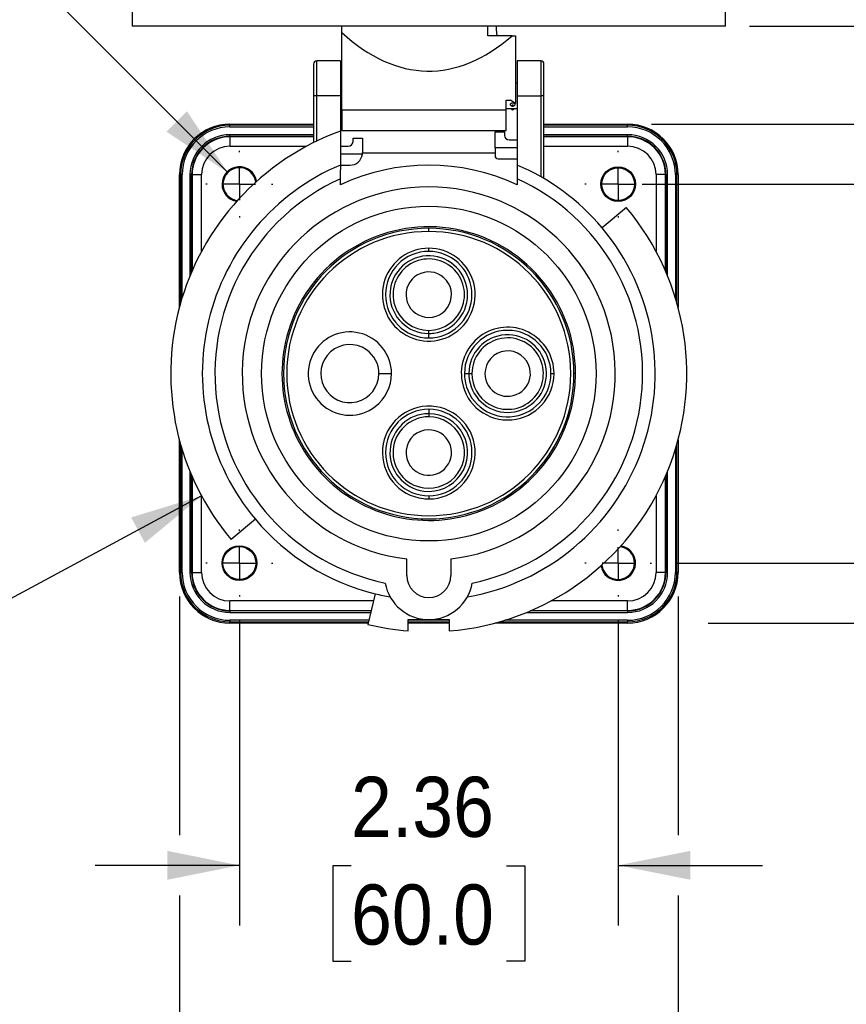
# Model space of a CAD drawing. Header units: inches. Extents: x 0 to 33, y 0 to 25.5.
# Tile 3 of 18: x 4.5 to 9.6, y 9.3 to 15.5. Entities that reach past the tile are written whole.
import ezdxf

# ---------------------------------------------------------------- set-up
doc = ezdxf.new("R2010")
doc.units = ezdxf.units.IN
doc.header["$LTSCALE"] = 3
doc.header["$MEASUREMENT"] = 0
doc.linetypes.add('SLD-Center', pattern=[0.75, 0.6, -0.05, 0.05, -0.05])
doc.linetypes.add('SLD-Solid', pattern=[0])
doc.layers.add('CENTER', color=40, linetype='SLD-Center')
doc.layers.add('DIMENSIONS', color=140, linetype='SLD-Solid', lineweight=25)
doc.styles.add('SLDTEXTSTYLE0', font='GOTHIC.TTF', dxfattribs={"width": 0.913})
doc.dimstyles.new('SLDDIMSTYLE0', dxfattribs={"dimtxt": 0.375, "dimasz": 0.45, "dimexe": 0, "dimexo": 0.0625, "dimgap": 0.09375, "dimtad": 0, "dimtih": 1, "dimtoh": 1, "dimrnd": 1e-09, "dimzin": 12, "dimdsep": 46, "dimtxsty": 'SLDTEXTSTYLE0', "dimsah": 1, "dimcen": 0.09, "dimadec": 0, "dimazin": 3, "dimtfac": 1, "dimtmove": 0, "dimatfit": 0, "dimfxl": 0, "dimfrac": 2, "dimtolj": 1, "dimtzin": 12, "dimarcsym": 0})
doc.dimstyles.new('SLDDIMSTYLE1', dxfattribs={"dimtxt": 0.375, "dimasz": 0.45, "dimexe": 0, "dimexo": 0.0625, "dimgap": 0.09375, "dimtad": 0, "dimtih": 1, "dimtoh": 1, "dimrnd": 1e-09, "dimzin": 0, "dimdsep": 46, "dimtxsty": 'SLDTEXTSTYLE0', "dimsah": 1, "dimcen": 0, "dimadec": 0, "dimazin": 0, "dimtfac": 1, "dimtofl": 0, "dimtmove": 0, "dimatfit": 3, "dimfxl": 0, "dimfrac": 2, "dimtolj": 1, "dimtzin": 12, "dimarcsym": 0})
doc.dimstyles.new('SLDDIMSTYLE3', dxfattribs={"dimtxt": 0.375, "dimasz": 0.45, "dimexe": 0, "dimexo": 0.0625, "dimgap": 0.09375, "dimtad": 0, "dimtih": 1, "dimtoh": 1, "dimrnd": 1e-09, "dimzin": 12, "dimdsep": 46, "dimtxsty": 'SLDTEXTSTYLE0', "dimsah": 1, "dimcen": 0, "dimadec": 0, "dimazin": 3, "dimtfac": 1, "dimtofl": 0, "dimtmove": 0, "dimatfit": 3, "dimfxl": 0, "dimfrac": 2, "dimtolj": 1, "dimtzin": 12, "dimarcsym": 0})
doc.dimstyles.new('SLDDIMSTYLE4', dxfattribs={"dimtxt": 0.375, "dimasz": 0.45, "dimexe": 0, "dimexo": 0.0625, "dimgap": 0.09375, "dimtad": 0, "dimtih": 1, "dimtoh": 1, "dimrnd": 1e-09, "dimzin": 12, "dimdsep": 46, "dimtxsty": 'SLDTEXTSTYLE0', "dimsah": 1, "dimcen": 0.09, "dimadec": 0, "dimazin": 3, "dimtfac": 1, "dimtofl": 0, "dimtmove": 0, "dimatfit": 3, "dimfxl": 0, "dimfrac": 2, "dimtolj": 1, "dimtzin": 12, "dimarcsym": 0})

# ---------------------------------------------------------------- blocks, each defined once
blk = doc.blocks.new('_D')
at = {"layer": 'DIMENSIONS'}
for p, q in [((12.0487, 14.4303), (12.0487, 15.3303)), ((8.3627, 14.4303), (12.4237, 14.4303)), ((11.5638, 13.2464), (11.4496, 13.2464)), ((11.4496, 13.2464), (11.4496, 12.651)), ((12.5336, 13.2464), (12.6479, 13.2464)), ((12.6479, 13.2464), (12.6479, 12.651)), ((11.4496, 12.651), (11.5638, 12.651)), ((12.6479, 12.651), (12.5336, 12.651)), ((8.5709, 12.0681), (12.4237, 12.0681)), ((12.0487, 12.0681), (12.0487, 11.1681))]:
    blk.add_line(p, q, dxfattribs=at)
for points in [[(12.0487, 14.4303), (12.1387, 14.8803), (11.9587, 14.8803)], [(12.0487, 12.0681), (11.9587, 11.6181), (12.1387, 11.6181)]]:
    blk.add_solid(points, dxfattribs=at)
at = {"layer": 'DIMENSIONS', "char_height": 0.375, "attachment_point": 1, "style": 'SLDTEXTSTYLE0'}
for s, insert in [('2.36', (11.5638, 13.8015)), ('60.0', (11.5638, 13.13))]:
    blk.add_mtext(s, dxfattribs=dict(at, insert=insert))
blk = doc.blocks.new('_D_1')
at = {"layer": 'DIMENSIONS'}
for p, q in [((5.8504, 11.7099), (5.8504, 9.8085)), ((8.2127, 11.7099), (8.2127, 9.8085)), ((5.8504, 10.1835), (4.9504, 10.1835)), ((6.5467, 10.1807), (6.4324, 10.1807)), ((6.4324, 10.1807), (6.4324, 9.5853)), ((7.5164, 10.1807), (7.6307, 10.1807)), ((7.6307, 10.1807), (7.6307, 9.5853)), ((8.2127, 10.1835), (9.1127, 10.1835)), ((6.4324, 9.5853), (6.5467, 9.5853)), ((7.6307, 9.5853), (7.5164, 9.5853))]:
    blk.add_line(p, q, dxfattribs=at)
for points in [[(5.8504, 10.1835), (5.4004, 10.2735), (5.4004, 10.0935)], [(8.2127, 10.1835), (8.6627, 10.0935), (8.6627, 10.2735)]]:
    blk.add_solid(points, dxfattribs=at)
at = {"layer": 'DIMENSIONS', "char_height": 0.375, "attachment_point": 1, "style": 'SLDTEXTSTYLE0'}
for s, insert in [('2.36', (6.5467, 10.7358)), ('60.0', (6.5467, 10.0643))]:
    blk.add_mtext(s, dxfattribs=dict(at, insert=insert))
blk = doc.blocks.new('_D_2')
at = {"layer": 'DIMENSIONS'}
for p, q in [((5.4764, 11.8591), (5.4764, 10.371)), ((8.5867, 11.8591), (8.5867, 10.371)), ((5.4764, 9.996), (5.4764, 7.7114)), ((8.5867, 9.996), (8.5867, 7.7114)), ((5.4764, 8.0864), (4.5764, 8.0864)), ((6.5467, 8.0835), (6.4324, 8.0835)), ((6.4324, 8.0835), (6.4324, 7.4882)), ((7.5164, 8.0835), (7.6307, 8.0835)), ((7.6307, 8.0835), (7.6307, 7.4882)), ((8.5867, 8.0864), (9.4867, 8.0864)), ((6.4324, 7.4882), (6.5467, 7.4882)), ((7.6307, 7.4882), (7.5164, 7.4882))]:
    blk.add_line(p, q, dxfattribs=at)
for points in [[(5.4764, 8.0864), (5.0264, 8.1764), (5.0264, 7.9964)], [(8.5867, 8.0864), (9.0367, 7.9964), (9.0367, 8.1764)]]:
    blk.add_solid(points, dxfattribs=at)
at = {"layer": 'DIMENSIONS', "char_height": 0.375, "attachment_point": 1, "style": 'SLDTEXTSTYLE0'}
for s, insert in [('3.11', (6.5467, 8.6387)), ('79.0', (6.5467, 7.9672))]:
    blk.add_mtext(s, dxfattribs=dict(at, insert=insert))
blk = doc.blocks.new('_D_3')
at = {"layer": 'DIMENSIONS'}
for p, q in [((1.581, 16.8357), (1.4668, 16.8357)), ((1.4668, 16.8357), (1.4668, 16.2404)), ((2.2737, 16.8357), (2.388, 16.8357)), ((2.388, 16.8357), (2.388, 16.2404)), ((3.4451, 16.8357), (2.6951, 16.8357)), ((5.7781, 14.5027), (3.4451, 16.8357)), ((1.4668, 16.2404), (1.581, 16.2404)), ((2.388, 16.2404), (2.2737, 16.2404))]:
    blk.add_line(p, q, dxfattribs=at)
blk.add_solid([(5.7781, 14.5027), (5.5235, 14.8845), (5.3962, 14.7573)], dxfattribs=at)
at = {"layer": 'DIMENSIONS', "char_height": 0.375, "attachment_point": 1, "style": 'SLDTEXTSTYLE0'}
for s, insert in [('%%c', (1.1597, 17.3909)), ('0.20', (1.7253, 17.3909)), ('5.2', (1.581, 16.7194))]:
    blk.add_mtext(s, dxfattribs=dict(at, insert=insert))
blk = doc.blocks.new('_D_5')
at = {"layer": 'DIMENSIONS'}
for p, q in [((11.0472, 17.6394), (10.2972, 17.6394)), ((10.2972, 17.6394), (10.2972, 16.4382)), ((11.6426, 17.6365), (11.5284, 17.6365)), ((11.5284, 17.6365), (11.5284, 17.0412)), ((12.6124, 17.6365), (12.7267, 17.6365)), ((12.7267, 17.6365), (12.7267, 17.0412)), ((11.5284, 17.0412), (11.6426, 17.0412)), ((12.7267, 17.0412), (12.6124, 17.0412)), ((8.3528, 16.4382), (10.6722, 16.4382)), ((9.0319, 15.4146), (10.6722, 15.4146)), ((10.2972, 15.4146), (10.2972, 14.5146))]:
    blk.add_line(p, q, dxfattribs=at)
for points in [[(10.2972, 16.4382), (10.3872, 16.8882), (10.2072, 16.8882)], [(10.2972, 15.4146), (10.2072, 14.9646), (10.3872, 14.9646)]]:
    blk.add_solid(points, dxfattribs=at)
at = {"layer": 'DIMENSIONS', "char_height": 0.375, "attachment_point": 1, "style": 'SLDTEXTSTYLE0'}
for s, insert in [('1.02', (11.6426, 18.1917)), ('26.0', (11.6426, 17.5202))]:
    blk.add_mtext(s, dxfattribs=dict(at, insert=insert))
blk = doc.blocks.new('_D_6')
at = {"layer": 'DIMENSIONS'}
for p, q in [((5.6145, 12.4866), (4.2326, 11.7429)), ((2.2301, 11.7429), (2.1158, 11.7429)), ((2.1158, 11.7429), (2.1158, 11.1476)), ((3.1998, 11.7429), (3.3141, 11.7429)), ((3.3141, 11.7429), (3.3141, 11.1476)), ((4.2326, 11.7429), (3.4826, 11.7429)), ((2.1158, 11.1476), (2.2301, 11.1476)), ((3.3141, 11.1476), (3.1998, 11.1476))]:
    blk.add_line(p, q, dxfattribs=at)
blk.add_solid([(5.6145, 12.4866), (5.1756, 12.3526), (5.2609, 12.1941)], dxfattribs=at)
at = {"layer": 'DIMENSIONS', "char_height": 0.375, "attachment_point": 1, "style": 'SLDTEXTSTYLE0'}
for s, insert in [('%%c', (1.9473, 12.2981)), ('3.22', (2.5128, 12.2981)), ('81.8', (2.2301, 11.6266))]:
    blk.add_mtext(s, dxfattribs=dict(at, insert=insert))
blk = doc.blocks.new('_D_7')
at = {"layer": 'DIMENSIONS'}
for p, q in [((8.4217, 14.8043), (10.1097, 14.8043)), ((10.4847, 14.8043), (11.8612, 14.8043)), ((12.2362, 14.8043), (14.69, 14.8043)), ((14.315, 14.8043), (14.315, 13.9236)), ((13.8301, 13.2464), (13.7159, 13.2464)), ((13.7159, 13.2464), (13.7159, 12.651)), ((14.7999, 13.2464), (14.9142, 13.2464)), ((14.9142, 13.2464), (14.9142, 12.651)), ((13.7159, 12.651), (13.8301, 12.651)), ((14.9142, 12.651), (14.7999, 12.651)), ((14.315, 11.6941), (14.315, 12.5749)), ((8.7742, 11.6941), (11.8612, 11.6941)), ((12.2362, 11.6941), (14.69, 11.6941))]:
    blk.add_line(p, q, dxfattribs=at)
for points in [[(14.315, 14.8043), (14.225, 14.3543), (14.405, 14.3543)], [(14.315, 11.6941), (14.405, 12.1441), (14.225, 12.1441)]]:
    blk.add_solid(points, dxfattribs=at)
at = {"layer": 'DIMENSIONS', "char_height": 0.375, "attachment_point": 1, "style": 'SLDTEXTSTYLE0'}
for s, insert in [('3.11', (13.8301, 13.8015)), ('79.0', (13.8301, 13.13))]:
    blk.add_mtext(s, dxfattribs=dict(at, insert=insert))
blk = doc.blocks.new('SW_CENTERMARKSYMBOL_0')
at = {"layer": 'CENTER', "color": 0}
for p, q in [((0, 0.2), (0, 0.2083)), ((0, 0), (0, 0.1)), ((-0.2, 0), (-0.2083, 0)), ((0, 0), (-0.1, 0)), ((0, 0), (0, -0.1)), ((0, 0), (0.1, 0)), ((0.2, 0), (0.2083, 0)), ((0, -0.2), (0, -0.2083))]:
    blk.add_line(p, q, dxfattribs=at)
blk = doc.blocks.new('SW_CENTERMARKSYMBOL_1')
at = {"layer": 'CENTER', "color": 0}
for p, q in [((0, 0.2), (0, 0.2083)), ((0, 0), (0, 0.1)), ((-0.2, 0), (-0.2083, 0)), ((0, 0), (-0.1, 0)), ((0, 0), (0, -0.1)), ((0, 0), (0.1, 0)), ((0.2, 0), (0.2083, 0)), ((0, -0.2), (0, -0.2083))]:
    blk.add_line(p, q, dxfattribs=at)
blk = doc.blocks.new('SW_CENTERMARKSYMBOL_2')
at = {"layer": 'CENTER', "color": 0}
for p, q in [((0, 0.2), (0, 0.2083)), ((0, 0), (0, 0.1)), ((-0.2, 0), (-0.2083, 0)), ((0, 0), (-0.1, 0)), ((0, 0), (0, -0.1)), ((0, 0), (0.1, 0)), ((0.2, 0), (0.2083, 0)), ((0, -0.2), (0, -0.2083))]:
    blk.add_line(p, q, dxfattribs=at)
blk = doc.blocks.new('SW_CENTERMARKSYMBOL_3')
at = {"layer": 'CENTER', "color": 0}
for p, q in [((0, 0.2), (0, 0.2083)), ((0, 0), (0, 0.1)), ((-0.2, 0), (-0.2083, 0)), ((0, 0), (-0.1, 0)), ((0, 0), (0, -0.1)), ((0, 0), (0.1, 0)), ((0.2, 0), (0.2083, 0)), ((0, -0.2), (0, -0.2083))]:
    blk.add_line(p, q, dxfattribs=at)

msp = doc.modelspace()

# ---------------------------------------------------------------- linework, layer by layer
for p, q in [((5.1812, 15.5327), (5.1812, 15.4146)), ((8.8819, 15.4146), (8.8819, 15.5327)), ((8.8819, 15.4146), (5.1812, 15.4146)), ((6.4902, 15.3752), (6.4902, 15.4146)), ((7.4009, 15.3555), (7.4009, 15.4146)), ((7.4519, 15.4146), (7.4519, 15.3949)), ((6.4902, 14.8936), (6.4902, 15.3752)), ((7.5511, 15.3555), (7.4009, 15.3555)), ((7.4519, 15.3949), (7.4571, 15.3555)), ((7.5511, 15.3555), (7.5729, 15.3555)), ((7.5729, 15.3555), (7.5729, 14.934)), ((6.313, 15.1784), (6.313, 14.9815)), ((6.4804, 15.198), (6.3327, 15.198)), ((6.3327, 14.9815), (6.3327, 15.198)), ((6.4804, 15.198), (6.4804, 14.9815)), ((7.7304, 15.198), (7.5827, 15.198)), ((7.5827, 15.198), (7.5827, 14.9815)), ((7.7304, 15.198), (7.7304, 14.9815)), ((7.7501, 14.9815), (7.7501, 15.1784)), ((6.4902, 15.0602), (6.4804, 15.0602)), ((7.5827, 15.0602), (7.5729, 15.0602)), ((6.313, 14.9815), (6.313, 14.6892)), ((6.3327, 14.9815), (6.313, 14.9815)), ((6.4804, 14.9815), (6.3327, 14.9815)), ((6.3327, 14.6988), (6.3327, 14.9815)), ((6.4804, 14.9815), (6.4804, 14.7611)), ((7.5827, 14.9815), (7.5827, 14.5498)), ((7.5827, 14.9815), (7.7304, 14.9815)), ((7.7501, 14.9815), (7.7304, 14.9815)), ((7.7304, 14.9815), (7.7304, 14.4766)), ((7.7501, 14.4652), (7.7501, 14.9815)), ((7.5138, 14.9534), (7.5414, 14.9534)), ((7.5138, 14.8936), (7.5138, 14.9534)), ((7.5729, 14.934), (7.5414, 14.9534)), ((7.5549, 14.9176), (7.5549, 14.9158)), ((6.4804, 14.9028), (6.4902, 14.9028)), ((6.4902, 14.8936), (7.5138, 14.8936)), ((6.4902, 14.8936), (6.4902, 14.765)), ((7.5138, 14.9028), (7.5827, 14.9028)), ((7.5138, 14.765), (7.5138, 14.8936)), ((7.5431, 14.9028), (7.5499, 14.8965)), ((7.56, 14.8965), (7.5667, 14.9028)), ((5.7914, 14.797), (5.7914, 14.8043)), ((5.7914, 14.8043), (6.313, 14.8043)), ((5.7914, 14.7872), (5.7914, 14.797)), ((6.313, 14.797), (5.7914, 14.797)), ((7.7501, 14.8043), (8.2717, 14.8043)), ((8.2717, 14.797), (7.7501, 14.797)), ((8.2717, 14.8043), (8.2717, 14.797)), ((8.2717, 14.7872), (8.2717, 14.797)), ((5.7914, 14.7872), (6.313, 14.7872)), ((5.7914, 14.7286), (5.7914, 14.7385)), ((6.313, 14.7385), (5.7914, 14.7385)), ((6.4804, 14.7611), (6.4804, 14.5496)), ((6.4902, 14.765), (7.5138, 14.765)), ((7.4449, 14.7571), (7.504, 14.7571)), ((7.4449, 14.6558), (7.4449, 14.7571)), ((7.504, 14.7571), (7.504, 14.7354)), ((7.7501, 14.7872), (8.2717, 14.7872)), ((8.2717, 14.7385), (7.7501, 14.7385)), ((8.2717, 14.7286), (8.2717, 14.7385)), ((5.7914, 14.7256), (5.7914, 14.7286)), ((5.7914, 14.7286), (6.313, 14.7286)), ((5.7914, 14.7256), (5.7914, 14.6665)), ((6.313, 14.7256), (5.7914, 14.7256)), ((6.5591, 14.6961), (6.5591, 14.7177)), ((6.5591, 14.7177), (6.6182, 14.7177)), ((6.6182, 14.7177), (6.6182, 14.6272)), ((7.5335, 14.7059), (7.5827, 14.7059)), ((7.7501, 14.7286), (8.2717, 14.7286)), ((8.2717, 14.7256), (7.7501, 14.7256)), ((8.2717, 14.7286), (8.2717, 14.7256)), ((8.2717, 14.7256), (8.2717, 14.6665)), ((5.7914, 14.6665), (6.2694, 14.6665)), ((6.4804, 14.6665), (6.5296, 14.6665)), ((6.6174, 14.6164), (6.4804, 14.6164)), ((7.4449, 14.6238), (6.6181, 14.6238)), ((7.5827, 14.6558), (7.4449, 14.6558)), ((7.4449, 14.6558), (7.4449, 14.6075)), ((7.7501, 14.6665), (8.2717, 14.6665)), ((6.4804, 14.5484), (6.5394, 14.5484)), ((7.4646, 14.5878), (7.5827, 14.5878)), ((5.4764, 14.4894), (5.4838, 14.4894)), ((5.4764, 13.6631), (5.4764, 14.4894)), ((5.4936, 14.4894), (5.4838, 14.4894)), ((5.4838, 14.4894), (5.4838, 13.6897)), ((5.4936, 13.7229), (5.4936, 14.4894)), ((5.5521, 14.4894), (5.5423, 14.4894)), ((5.5423, 14.4894), (5.5423, 13.859)), ((5.5521, 14.4894), (5.5552, 14.4894)), ((5.5521, 13.8825), (5.5521, 14.4894)), ((5.5552, 14.4894), (5.5552, 13.8895)), ((5.5552, 14.4894), (5.6142, 14.4894)), ((5.6142, 14.0114), (5.6142, 14.4894)), ((8.5079, 14.4894), (8.4489, 14.4894)), ((8.4489, 14.4894), (8.4489, 14.0114)), ((8.5079, 13.8895), (8.5079, 14.4894)), ((8.511, 14.4894), (8.5079, 14.4894)), ((8.511, 14.4894), (8.5208, 14.4894)), ((8.511, 14.4894), (8.511, 13.8825)), ((8.5208, 13.859), (8.5208, 14.4894)), ((8.5695, 14.4894), (8.5793, 14.4894)), ((8.5695, 14.4894), (8.5695, 13.7229)), ((8.5867, 14.4894), (8.5793, 14.4894)), ((8.5793, 13.6897), (8.5793, 14.4894)), ((8.5867, 14.4894), (8.5867, 13.6631)), ((6.4804, 14.4257), (6.4804, 14.4637)), ((7.5827, 14.4637), (7.5827, 14.4257)), ((8.315, 14.4303), (8.3193, 14.4303)), ((8.2638, 14.2843), (8.113, 14.1577)), ((7.0315, 14.1351), (7.0315, 14.1548)), ((7.0315, 14.011), (7.0315, 14.0305)), ((7.0315, 13.4991), (7.0315, 13.5187)), ((7.0315, 13.4717), (7.0315, 13.4991)), ((6.7205, 13.2492), (6.7993, 13.2492)), ((7.2541, 13.2492), (7.2815, 13.2492)), ((7.2815, 13.2492), (7.301, 13.2492)), ((7.7933, 13.2492), (7.8128, 13.2492)), ((7.9469, 13.2492), (7.9371, 13.2492)), ((7.0315, 13.0267), (7.0315, 12.9993)), ((7.0315, 12.9993), (7.0315, 12.9797)), ((5.4764, 12.0091), (5.4764, 12.8353)), ((8.5867, 12.8353), (8.5867, 12.0091)), ((5.4838, 12.8087), (5.4838, 12.0091)), ((5.4936, 12.0091), (5.4936, 12.7755)), ((8.5695, 12.7755), (8.5695, 12.0091)), ((8.5793, 12.0091), (8.5793, 12.8087)), ((5.5423, 12.6394), (5.5423, 12.0091)), ((5.5521, 12.0091), (5.5521, 12.6159)), ((5.5552, 12.6089), (5.5552, 12.0091)), ((8.5079, 12.0091), (8.5079, 12.6089)), ((8.511, 12.6159), (8.511, 12.0091)), ((8.5208, 12.0091), (8.5208, 12.6394)), ((5.6142, 12.0091), (5.6142, 12.4871)), ((7.0315, 12.4875), (7.0315, 12.4679)), ((8.4489, 12.4871), (8.4489, 12.0091)), ((5.9501, 12.3407), (5.7993, 12.2142)), ((6.8938, 11.9913), (6.8938, 12.094)), ((7.1693, 12.094), (7.1693, 11.9913)), ((5.9528, 12.0681), (5.9571, 12.0681)), ((8.315, 12.0681), (8.3193, 12.0681)), ((5.4764, 12.0091), (5.4838, 12.0091)), ((5.4838, 12.0091), (5.4936, 12.0091)), ((5.5423, 12.0091), (5.5521, 12.0091)), ((5.5521, 12.0091), (5.5552, 12.0091)), ((5.5552, 12.0091), (5.6142, 12.0091)), ((8.5079, 12.0091), (8.4489, 12.0091)), ((8.511, 12.0091), (8.5079, 12.0091)), ((8.511, 12.0091), (8.5208, 12.0091)), ((8.5695, 12.0091), (8.5793, 12.0091)), ((8.5867, 12.0091), (8.5793, 12.0091)), ((6.6981, 11.8767), (6.6516, 11.6855)), ((5.7914, 11.7728), (5.7914, 11.8319)), ((6.6872, 11.8319), (5.7914, 11.8319)), ((8.2717, 11.8319), (7.7937, 11.8319)), ((8.2717, 11.7728), (8.2717, 11.8319)), ((5.7914, 11.7728), (6.6729, 11.7728)), ((5.7914, 11.7698), (5.7914, 11.7728)), ((5.7914, 11.7698), (5.7914, 11.76)), ((6.6721, 11.7698), (5.7914, 11.7698)), ((5.7914, 11.76), (6.6697, 11.76)), ((7.6414, 11.76), (8.2717, 11.76)), ((8.2717, 11.7698), (7.6648, 11.7698)), ((7.6719, 11.7728), (8.2717, 11.7728)), ((8.2717, 11.7698), (8.2717, 11.7728)), ((8.2717, 11.7698), (8.2717, 11.76)), ((5.7914, 11.7113), (5.7914, 11.7014)), ((6.6579, 11.7113), (5.7914, 11.7113)), ((5.7914, 11.6941), (5.7914, 11.7014)), ((5.7914, 11.7014), (6.6555, 11.7014)), ((6.6537, 11.6941), (5.7914, 11.6941)), ((6.9036, 11.6451), (6.9036, 11.7158)), ((6.9036, 11.7158), (7.0315, 11.7158)), ((7.1595, 11.7113), (6.9036, 11.7113)), ((6.9036, 11.7014), (7.1595, 11.7014)), ((7.1595, 11.6941), (6.9036, 11.6941)), ((7.0315, 11.7158), (7.1595, 11.7158)), ((7.1595, 11.7158), (7.1595, 11.6451)), ((8.2717, 11.6941), (7.4454, 11.6941)), ((7.472, 11.7014), (8.2717, 11.7014)), ((8.2717, 11.7113), (7.5052, 11.7113)), ((8.2717, 11.7113), (8.2717, 11.7014)), ((8.2717, 11.6941), (8.2717, 11.7014))]:
    msp.add_line(p, q)
at = {"flags": 128}
for points in [[(7.5549, 14.9232), (7.5529, 14.9229), (7.5512, 14.9221), (7.5501, 14.9209), (7.5497, 14.9195), (7.5501, 14.9181), (7.5512, 14.9169), (7.5529, 14.9161), (7.5549, 14.9158)], [(7.5549, 14.9158), (7.5569, 14.9161), (7.5586, 14.9169), (7.5598, 14.9181), (7.5602, 14.9195), (7.5598, 14.9209), (7.5586, 14.9221), (7.5569, 14.9229), (7.5549, 14.9232)]]:
    msp.add_lwpolyline(points, dxfattribs=at)
for centre, radius in [((8.2127, 14.4303), 0.1083), ((8.2127, 14.4303), 0.1067), ((8.2127, 14.4303), 0.1024), ((7.0315, 13.2492), 1.0433), ((5.8504, 12.0681), 0.1083), ((5.8504, 12.0681), 0.1067), ((5.8504, 12.0681), 0.1024)]:
    msp.add_circle(centre, radius)
for centre, radius, start, end in [((6.3327, 15.1784), 0.0197, 90, 180), ((7.7304, 15.1784), 0.0197, 0, 90), ((7.5539, 14.9038), 0.00835, 240.96939, 276.779), ((7.5559, 14.9038), 0.00835, 263.221, 299.03061), ((5.7914, 14.4894), 0.315, 90, 180), ((5.7914, 14.4894), 0.3076, 90, 180), ((8.2717, 14.4894), 0.315, 0, 90), ((8.2717, 14.4894), 0.3076, 0, 90), ((7.0315, 13.2492), 1.6093, 110.02973, 220.02979), ((5.7914, 14.4894), 0.2978, 90, 180), ((5.7914, 14.4894), 0.2491, 90, 180), ((7.5335, 14.7354), 0.0295, 180, 270), ((8.2717, 14.4894), 0.2978, 0, 90), ((8.2717, 14.4894), 0.2491, 0, 90), ((5.7914, 14.4894), 0.2392, 90, 180), ((5.7914, 14.4894), 0.2362, 90, 180), ((6.5296, 14.6961), 0.0295, 270, 0), ((8.2717, 14.4894), 0.2392, 0, 90), ((8.2717, 14.4894), 0.2362, 0, 90), ((5.7914, 14.4894), 0.1772, 90, 180), ((6.5394, 14.6272), 0.0787, 270, 352.1311), ((6.5394, 14.6272), 0.0787, 352.1311, 0), ((8.2717, 14.4894), 0.1772, 0, 90), ((7.0315, 13.2492), 1.4124, 112.96968, 220.03394), ((7.0315, 13.2492), 1.2992, 64.89728, 115.10272), ((7.4646, 14.6075), 0.0197, 180, 270), ((7.0315, 13.2492), 1.4124, 40.03394, 67.03032), ((5.8504, 14.4303), 0.1083, 9.10919, 180), ((5.8504, 14.4303), 0.1067, 8.55068, 261.44932), ((5.8504, 14.4303), 0.1024, 6.94435, 263.05565), ((7.0315, 13.2492), 1.3337, 114.41131, 258.25833), ((5.8504, 14.4303), 0.1083, 180, 260.89081), ((7.0315, 13.2492), 1.3337, 281.74167, 65.58869), ((7.0315, 13.2492), 1.1634, 276.80227, 263.19773), ((7.0315, 13.2492), 1.6093, 274.56087, 40.02979), ((7.0315, 13.2492), 0.9056, 90, 0), ((7.0315, 13.2492), 0.8859, 90, 0), ((7.0315, 13.2492), 0.9154, 0, 154.27819), ((7.0315, 13.2492), 0.9056, 0, 90), ((7.0315, 13.2492), 0.8859, 0, 90), ((7.0315, 13.2492), 1.4124, 279.82101, 40.03394), ((7.0315, 13.7413), 0.2892, 90, 231.59216), ((7.0315, 13.7413), 0.2696, 90, 270), ((7.0315, 13.7413), 0.2892, 231.59216, 90), ((7.0315, 13.7413), 0.2696, 281.03053, 90), ((7.0315, 13.7413), 0.2422, 277.35622, 270), ((7.0315, 13.7413), 0.2227, 52.96678, 270), ((7.0315, 13.7413), 0.1417, 57.57576, 270), ((7.0315, 13.7413), 0.2227, 270, 52.96678), ((7.0315, 13.7413), 0.1417, 270, 57.57576), ((7.0315, 13.2492), 0.9154, 154.27819, 0), ((6.5394, 13.2492), 0.2598, 0, 307.66022), ((7.5237, 13.2492), 0.2892, 0, 190.20342), ((7.5237, 13.2492), 0.2696, 0, 180), ((7.0315, 13.7413), 0.2422, 270, 277.35622), ((7.0315, 13.7413), 0.2696, 270, 281.03053), ((7.5237, 13.2492), 0.2422, 194.27217, 180), ((7.5237, 13.2492), 0.2227, 238.61669, 180), ((6.5394, 13.2492), 0.1811, 55.34086, 0), ((6.5394, 13.2492), 0.1811, 0, 55.34086), ((7.5237, 13.2492), 0.1417, 12.57576, 180), ((7.5237, 13.2492), 0.1417, 180, 12.57576), ((6.5394, 13.2492), 0.2598, 307.66022, 0), ((7.5237, 13.2492), 0.2892, 190.20342, 0), ((7.5237, 13.2492), 0.2696, 180, 187.04005), ((7.5237, 13.2492), 0.2696, 187.04005, 0), ((7.5237, 13.2492), 0.2422, 180, 194.27217), ((7.5237, 13.2492), 0.2227, 180, 238.61669), ((7.0315, 12.7571), 0.2892, 270, 263.40784), ((7.0315, 12.7571), 0.2696, 90, 270), ((7.0315, 12.7571), 0.2696, 270, 90), ((7.0315, 12.7571), 0.2422, 90, 262.64378), ((7.0315, 12.7571), 0.2227, 90, 262.03322), ((7.0315, 12.7571), 0.2422, 262.64378, 90), ((7.0315, 12.7571), 0.2227, 262.03322, 90), ((7.0315, 12.7571), 0.1417, 90, 257.42424), ((7.0315, 12.7571), 0.1417, 257.42424, 90), ((7.0315, 12.7571), 0.2892, 263.40784, 270), ((7.0315, 13.2492), 1.4124, 220.03394, 256.34481), ((8.2127, 12.0681), 0.1083, 189.10919, 80.89081), ((8.2127, 12.0681), 0.1024, 0, 83.05565), ((8.2127, 12.0681), 0.1067, 0, 81.44932), ((8.2127, 12.0681), 0.1067, 188.55068, 0), ((8.2127, 12.0681), 0.1024, 186.94435, 0), ((5.7914, 12.0091), 0.315, 180, 270), ((5.7914, 12.0091), 0.3076, 180, 270), ((5.7914, 12.0091), 0.2978, 180, 270), ((5.7914, 12.0091), 0.2491, 180, 270), ((5.7914, 12.0091), 0.2392, 180, 270), ((5.7914, 12.0091), 0.2362, 180, 270), ((5.7914, 12.0091), 0.1772, 180, 270), ((7.0315, 11.9913), 0.1378, 180, 0), ((8.2717, 12.0091), 0.1772, 270, 0), ((8.2717, 12.0091), 0.2362, 270, 0), ((8.2717, 12.0091), 0.2392, 270, 0), ((8.2717, 12.0091), 0.2491, 270, 0), ((8.2717, 12.0091), 0.2978, 270, 0), ((8.2717, 12.0091), 0.3076, 270, 0), ((8.2717, 12.0091), 0.315, 270, 0), ((7.0315, 11.9913), 0.2756, 190.00524, 349.99476), ((7.0315, 13.2492), 1.4124, 256.34481, 260.17899), ((7.0315, 13.2492), 1.6093, 256.34481, 265.43998)]:
    msp.add_arc(centre, radius, start, end)
msp.add_ellipse((7.0315, 18.3487), major_axis=(0, 3.2136), ratio=0.4441, start_param=2.752542, end_param=3.514162)
for points, knots in [([(7.5549, 14.9158), (7.5543, 14.9158), (7.553, 14.9159), (7.5512, 14.9161), (7.5491, 14.9166), (7.5469, 14.9174), (7.5441, 14.9189), (7.5415, 14.9216), (7.5404, 14.9256), (7.5414, 14.93), (7.5439, 14.9335), (7.5468, 14.9358), (7.5493, 14.9371), (7.552, 14.9379), (7.554, 14.938), (7.5549, 14.9381)], [0, 0, 0, 0, 0.040333, 0.080558, 0.121603, 0.182405, 0.245344, 0.369568, 0.495912, 0.623376, 0.750563, 0.814293, 0.876415, 0.938594, 1, 1, 1, 1]), ([(7.5549, 14.9381), (7.5556, 14.9381), (7.5569, 14.938), (7.5589, 14.9376), (7.561, 14.9369), (7.5632, 14.9357), (7.566, 14.9334), (7.5685, 14.93), (7.5694, 14.9257), (7.5684, 14.9217), (7.5659, 14.919), (7.5631, 14.9174), (7.5606, 14.9165), (7.5579, 14.9159), (7.5559, 14.9159), (7.5549, 14.9158)], [0, 0, 0, 0, 0.0422966, 0.0844505, 0.1275295, 0.18971, 0.2535665, 0.3778399, 0.5018346, 0.626252, 0.7507124, 0.8139157, 0.875544, 0.9381651, 1, 1, 1, 1]), ([(7.55, 14.8964), (7.5504, 14.896), (7.5514, 14.8952), (7.5529, 14.8945), (7.5541, 14.8942), (7.5547, 14.8942), (7.555, 14.8941), (7.5552, 14.8942), (7.5559, 14.8942), (7.5577, 14.8947), (7.559, 14.8957), (7.5599, 14.8964)], [0, 0, 0, 0, 0.165061, 0.325083, 0.43967, 0.491812, 0.505531, 0.521579, 0.554747, 0.717151, 1, 1, 1, 1])]:
    msp.add_open_spline(points, degree=3, knots=knots)
for points in [[(6.4804, 14.5496), (6.4804, 14.5394), (6.4804, 14.5293), (6.4804, 14.5193)], [(7.5827, 14.5496), (7.5827, 14.5202), (7.5827, 14.4915), (7.5827, 14.4637)], [(6.4804, 14.4637), (6.4804, 14.4819), (6.4804, 14.5004), (6.4804, 14.5193)]]:
    msp.add_open_spline(points, degree=3)

# ---------------------------------------------------------------- block references
at = {"layer": 'CENTER'}
for name, p in [('SW_CENTERMARKSYMBOL_1', (5.8504, 14.4303)), ('SW_CENTERMARKSYMBOL_0', (8.2127, 14.4303)), ('SW_CENTERMARKSYMBOL_2', (5.8504, 12.0681)), ('SW_CENTERMARKSYMBOL_3', (8.2127, 12.0681))]:
    msp.add_blockref(name, p, dxfattribs=at)

# ---------------------------------------------------------------- dimensions: what is measured, and where the dimension line sits
at = {"layer": 'DIMENSIONS'}
for base, p1, p2, dimstyle, picture, middle in [((10.2972, 16.4382), (8.8819, 15.4146), (8.2028, 16.4382), 'SLDDIMSTYLE0', '_D_5', (10.2972, 17.6394)), ((12.0487, 12.0681), (8.2127, 14.4303), (8.4209, 12.0681), 'SLDDIMSTYLE0', '_D', (12.0487, 13.2492)), ((14.315, 11.6941), (8.2717, 14.8043), (8.2717, 11.6941), 'SLDDIMSTYLE4', '_D_7', (14.315, 13.2492))]:
    dim = msp.add_linear_dim(base=base, p1=p1, p2=p2, angle=90, dimstyle=dimstyle, dxfattribs=at)
    dim.commit()
    dim.dimension.update_dxf_attribs({"geometry": picture, "text_midpoint": middle, "dimtype": 160})
for p1, p2, dimstyle, picture, middle in [((5.9228, 14.3579), (5.7781, 14.5027), 'SLDDIMSTYLE1', '_D_3', (1.9274, 16.8357)), ((8.4486, 14.0119), (5.6145, 12.4866), 'SLDDIMSTYLE3', '_D_6', (2.7149, 11.7429))]:
    dim = msp.add_diameter_dim_2p(p1=p1, p2=p2, dimstyle=dimstyle, dxfattribs=at)
    dim.commit()
    dim.dimension.update_dxf_attribs({"geometry": picture, "text_midpoint": middle, "dimtype": 163})
for base, p1, p2, picture, middle in [((8.5867, 8.0864), (5.4764, 12.0091), (8.5867, 12.0091), '_D_2', (7.0315, 8.0864)), ((5.8504, 10.1835), (8.2127, 11.8599), (5.8504, 11.8599), '_D_1', (7.0315, 10.1835))]:
    dim = msp.add_linear_dim(base=base, p1=p1, p2=p2, dimstyle='SLDDIMSTYLE0', dxfattribs=at)
    dim.commit()
    dim.dimension.update_dxf_attribs({"geometry": picture, "text_midpoint": middle, "dimtype": 160})

doc.saveas('drawing.dxf')
